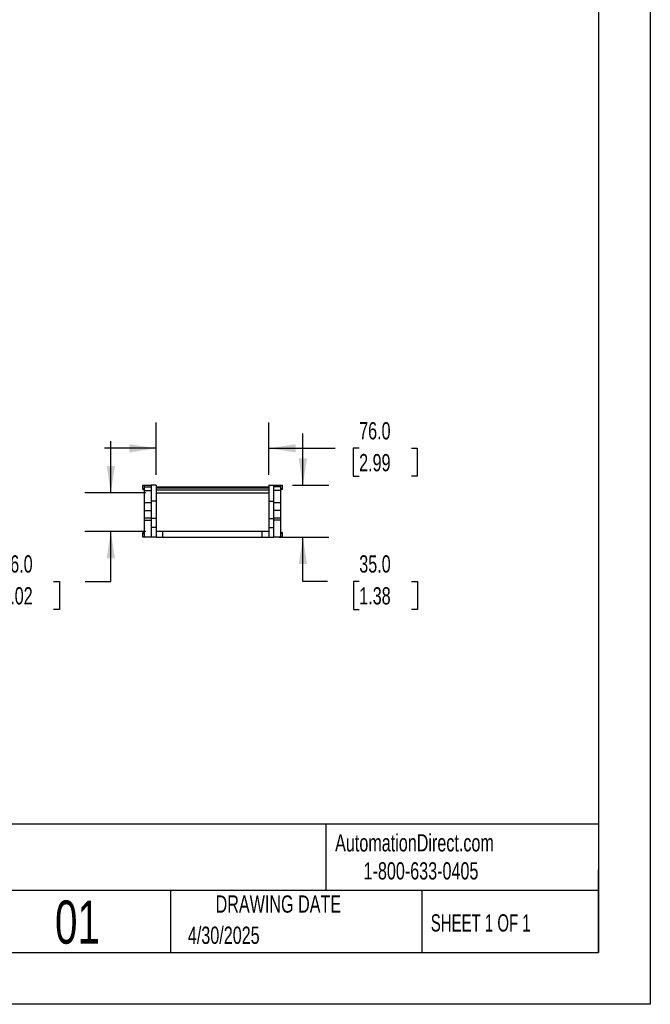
# Model space of a CAD drawing. Header units: millimetres. Extents: x 0 to 1537, y 0 to 1187.
# Tile 3 of 14: x 1111 to 1537, y 0 to 664. Entities that reach past the tile are written whole.
import ezdxf

# ---------------------------------------------------------------- set-up
doc = ezdxf.new("R2010")
doc.units = ezdxf.units.MM
doc.header["$LTSCALE"] = 5.5
doc.layers.add('DIMENSIONS', color=140, linetype='Continuous', lineweight=25)
doc.layers.add('TEXT', color=140, linetype='Continuous', lineweight=25)
doc.styles.add('SLDTEXTSTYLE0', font='TXT', dxfattribs={"width": 0.7})
doc.styles.add('SLDTEXTSTYLE1', font='TXT', dxfattribs={"width": 0.65})
doc.dimstyles.new('SLDDIMSTYLE1', dxfattribs={"dimtxt": 11.869043, "dimasz": 18.161, "dimexe": 0, "dimexo": 0.0625, "dimgap": 2.967261, "dimtad": 0, "dimtih": 1, "dimtoh": 1, "dimdec": 1, "dimrnd": 1e-09, "dimzin": 4, "dimdsep": 46, "dimtxsty": 'SLDTEXTSTYLE0', "dimsah": 1, "dimcen": 0.09, "dimadec": 0, "dimazin": 1, "dimtfac": 1, "dimtdec": 1, "dimtmove": 0, "dimatfit": 0, "dimfxl": 0, "dimfrac": 2, "dimtolj": 1, "dimtzin": 12, "dimarcsym": 0})

# ---------------------------------------------------------------- blocks, each defined once
blk = doc.blocks.new('_D_5')
at = {"layer": 'DIMENSIONS'}
for p, q in [((1203.01, 357.32), (1203.01, 392.67)), ((1279.01, 357.32), (1279.01, 392.67)), ((1203.01, 375.21), (1168.09, 375.21)), ((1279.01, 375.21), (1323.96, 375.21)), ((1340.04, 375.21), (1336.06, 375.21)), ((1336.06, 375.21), (1336.06, 356.35)), ((1375.31, 375.21), (1379.3, 375.21)), ((1379.3, 375.21), (1379.3, 356.35)), ((1336.06, 356.35), (1340.04, 356.35)), ((1379.3, 356.35), (1375.31, 356.35))]:
    blk.add_line(p, q, dxfattribs=at)
for points in [[(1203.01, 375.21), (1184.85, 378), (1184.85, 372.41)], [(1279.01, 375.21), (1297.17, 372.41), (1297.17, 378)]]:
    blk.add_solid(points, dxfattribs=at)
at = {"layer": 'DIMENSIONS', "char_height": 11.642, "attachment_point": 1, "style": 'SLDTEXTSTYLE0'}
for s, insert in [('76.0', (1340.04, 392.87)), ('2.99', (1340.04, 371.35))]:
    blk.add_mtext(s, dxfattribs=dict(at, insert=insert))
blk = doc.blocks.new('_D_6')
at = {"layer": 'DIMENSIONS'}
for p, q in [((1172.31, 345.13), (1172.31, 380.06)), ((1196.03, 345.13), (1154.85, 345.13)), ((1196.03, 319.13), (1154.85, 319.13)), ((1172.31, 285.34), (1172.31, 319.13)), ((1098.32, 285.34), (1094.33, 285.34)), ((1094.33, 285.34), (1094.33, 266.48)), ((1133.58, 285.34), (1137.57, 285.34)), ((1137.57, 285.34), (1137.57, 266.48)), ((1154.98, 285.34), (1172.31, 285.34)), ((1094.33, 266.48), (1098.32, 266.48)), ((1137.57, 266.48), (1133.58, 266.48))]:
    blk.add_line(p, q, dxfattribs=at)
for points in [[(1172.31, 345.13), (1175.11, 363.3), (1169.52, 363.3)], [(1172.31, 319.13), (1169.52, 300.97), (1175.11, 300.97)]]:
    blk.add_solid(points, dxfattribs=at)
at = {"layer": 'DIMENSIONS', "char_height": 11.642, "attachment_point": 1, "style": 'SLDTEXTSTYLE0'}
for s, insert in [('26.0', (1098.32, 303.01)), ('1.02', (1098.32, 281.49))]:
    blk.add_mtext(s, dxfattribs=dict(at, insert=insert))
blk = doc.blocks.new('_D_7')
at = {"layer": 'DIMENSIONS'}
for p, q in [((1302.07, 350.33), (1302.07, 385.26)), ((1295, 350.33), (1319.53, 350.33)), ((1286, 315.33), (1319.53, 315.33)), ((1302.07, 285.34), (1302.07, 315.33)), ((1318.73, 285.34), (1302.07, 285.34)), ((1340.13, 285.34), (1336.14, 285.34)), ((1336.14, 285.34), (1336.14, 266.48)), ((1375.4, 285.34), (1379.38, 285.34)), ((1379.38, 285.34), (1379.38, 266.48)), ((1336.14, 266.48), (1340.13, 266.48)), ((1379.38, 266.48), (1375.4, 266.48))]:
    blk.add_line(p, q, dxfattribs=at)
for points in [[(1302.07, 350.33), (1304.86, 368.5), (1299.27, 368.5)], [(1302.07, 315.33), (1299.27, 297.17), (1304.86, 297.17)]]:
    blk.add_solid(points, dxfattribs=at)
at = {"layer": 'DIMENSIONS', "char_height": 11.642, "attachment_point": 1, "style": 'SLDTEXTSTYLE0'}
for s, insert in [('35.0', (1340.13, 303.01)), ('1.38', (1340.13, 281.49))]:
    blk.add_mtext(s, dxfattribs=dict(at, insert=insert))

msp = doc.modelspace()

# ---------------------------------------------------------------- linework, layer by layer
at = {"color": 7, "linetype": 'Continuous'}
for p, q in [((1536.71, 1187.46), (1536.71, 0.01)), ((1536.71, 0.01), (0.01, 0.01))]:
    msp.add_line(p, q, dxfattribs=at)
for p, q in [((1194.01, 347.83), (1194.01, 350.33)), ((1194.01, 350.33), (1195.01, 350.33)), ((1194.01, 347.33), (1194.01, 347.83)), ((1194.01, 347.83), (1195.01, 347.83)), ((1194.01, 347.33), (1195.01, 347.33)), ((1195.01, 349.33), (1195.01, 350.33)), ((1195.01, 350.33), (1199.51, 350.33)), ((1195.01, 346.75), (1195.01, 349.33)), ((1195.01, 349.33), (1199.51, 349.33)), ((1195.01, 346.75), (1199.51, 346.75)), ((1195.01, 338.33), (1195.01, 346.75)), ((1203.01, 350.33), (1199.51, 350.33)), ((1199.51, 350.33), (1199.51, 339.5)), ((1203.01, 350.33), (1203.01, 339.5)), ((1203.01, 349.13), (1279.01, 349.13)), ((1203.01, 348.63), (1279.01, 348.63)), ((1203.01, 347.13), (1279.01, 347.13)), ((1279.01, 350.33), (1282.51, 350.33)), ((1279.01, 350.33), (1279.01, 339.5)), ((1282.51, 339.5), (1282.51, 350.33)), ((1282.51, 350.33), (1287.01, 350.33)), ((1287.01, 349.33), (1282.51, 349.33)), ((1287.01, 346.75), (1282.51, 346.75)), ((1287.01, 350.33), (1287.01, 349.33)), ((1287.01, 350.33), (1288.01, 350.33)), ((1287.01, 349.33), (1287.01, 346.75)), ((1288.01, 347.83), (1287.01, 347.83)), ((1288.01, 347.33), (1287.01, 347.33)), ((1287.01, 346.75), (1287.01, 338.33)), ((1288.01, 350.33), (1288.01, 347.83)), ((1288.01, 347.83), (1288.01, 347.33)), ((1203.01, 339.5), (1199.51, 339.5)), ((1199.51, 339.5), (1199.51, 327.77)), ((1203.01, 345.13), (1279.01, 345.13)), ((1203.01, 339.5), (1203.01, 327.77)), ((1279.01, 339.5), (1279.01, 327.77)), ((1279.01, 339.5), (1282.51, 339.5)), ((1282.51, 327.77), (1282.51, 339.5)), ((1199.51, 338.33), (1195.01, 338.33)), ((1195.01, 333.33), (1195.01, 338.33)), ((1195.01, 333.33), (1199.51, 333.33)), ((1195.01, 328.33), (1195.01, 333.33)), ((1287.01, 338.33), (1282.51, 338.33)), ((1287.01, 333.33), (1282.51, 333.33)), ((1287.01, 338.33), (1287.01, 333.33)), ((1287.01, 333.33), (1287.01, 328.33)), ((1195.01, 328.33), (1199.51, 328.33)), ((1195.01, 326.73), (1195.01, 328.33)), ((1195.01, 326.73), (1199.51, 326.73)), ((1195.01, 315.33), (1195.01, 326.73)), ((1203.01, 327.77), (1199.51, 327.77)), ((1199.51, 327.77), (1199.51, 321.83)), ((1203.01, 327.77), (1203.01, 321.83)), ((1279.01, 327.77), (1282.51, 327.77)), ((1279.01, 327.77), (1279.01, 321.83)), ((1282.51, 328.33), (1287.01, 328.33)), ((1282.51, 321.83), (1282.51, 327.77)), ((1287.01, 326.73), (1282.51, 326.73)), ((1287.01, 328.33), (1287.01, 326.73)), ((1287.01, 326.73), (1287.01, 315.33)), ((1203.01, 321.83), (1199.51, 321.83)), ((1199.51, 321.83), (1199.51, 315.33)), ((1203.01, 321.83), (1203.01, 315.33)), ((1207.51, 319.13), (1203.01, 319.13)), ((1207.51, 315.33), (1207.51, 319.13)), ((1274.51, 319.13), (1207.51, 319.13)), ((1274.51, 315.33), (1274.51, 319.13)), ((1279.01, 319.13), (1274.51, 319.13)), ((1279.01, 321.83), (1282.51, 321.83)), ((1279.01, 321.83), (1279.01, 315.33)), ((1282.51, 315.33), (1282.51, 321.83)), ((1194.01, 317.83), (1194.01, 318.33)), ((1194.01, 318.33), (1195.01, 318.33)), ((1194.01, 317.83), (1195.01, 317.83)), ((1194.01, 315.33), (1194.01, 317.83)), ((1195.01, 315.33), (1194.01, 315.33)), ((1199.51, 315.33), (1195.01, 315.33)), ((1203.01, 315.33), (1199.51, 315.33)), ((1203.01, 315.33), (1207.51, 315.33)), ((1207.51, 315.33), (1274.51, 315.33)), ((1274.51, 315.33), (1279.01, 315.33)), ((1279.01, 315.33), (1282.51, 315.33)), ((1287.01, 315.33), (1282.51, 315.33)), ((1288.01, 318.33), (1287.01, 318.33)), ((1288.01, 317.83), (1287.01, 317.83)), ((1288.01, 315.33), (1287.01, 315.33)), ((1288.01, 318.33), (1288.01, 317.83)), ((1288.01, 317.83), (1288.01, 315.33))]:
    msp.add_line(p, q)
at = {"layer": 'TEXT'}
for p, q in [((1501.77, 1152.53), (1501.77, 34.92)), ((1501.77, 121.69), (34.92, 121.69)), ((1317.66, 121.69), (1317.66, 76.83)), ((1501.77, 34.92), (1501.77, 90.81)), ((1501.77, 76.83), (34.92, 76.83)), ((1212.56, 76.83), (1212.56, 34.92)), ((1382.42, 76.83), (1382.42, 34.92)), ((34.92, 34.92), (1501.77, 34.92))]:
    msp.add_line(p, q, dxfattribs=at)

# ---------------------------------------------------------------- texts
at = {"color": 179, "linetype": 'Continuous', "lineweight": 18, "char_height": 11.6417, "attachment_point": 1, "style": 'SLDTEXTSTYLE0'}
for s, insert in [('AutomationDirect.com', (1323.82, 114.82)), ('1-800-633-0405', (1343.05, 95.9))]:
    msp.add_mtext(s, dxfattribs=dict(at, insert=insert))
at = {"layer": 'TEXT'}
for s, insert, char_height, attachment_point, style in [('DRAWING DATE', (1285.49, 73.5), 11.6417, 2, 'SLDTEXTSTYLE0'), ('01', (1134.64, 70.04), 29.104, 1, 'SLDTEXTSTYLE0'), ('SHEET 1 OF 1', (1388.43, 60.78), 11.6417, 1, 'SLDTEXTSTYLE1'), ('4/30/2025', (1224.37, 52.45), 11.642, 1, 'SLDTEXTSTYLE0')]:
    msp.add_mtext(s, dxfattribs=dict(at, insert=insert, char_height=char_height, attachment_point=attachment_point, style=style))

# ---------------------------------------------------------------- dimensions: what is measured, and where the dimension line sits
at = {"layer": 'DIMENSIONS'}
dim = msp.add_linear_dim(base=(1279.01, 375.21), p1=(1203.01, 350.33), p2=(1279.01, 350.33), dimstyle='SLDDIMSTYLE1', dxfattribs=at)
dim.commit()
dim.dimension.update_dxf_attribs({"geometry": '_D_5', "text_midpoint": (1357.68, 375.21), "dimtype": 160})
for base, p1, p2, picture, middle in [((1172.31, 319.13), (1203.01, 345.13), (1203.01, 319.13), '_D_6', (1172.31, 285.34)), ((1302.07, 315.33), (1288.01, 350.33), (1279.01, 315.33), '_D_7', (1302.07, 285.34))]:
    dim = msp.add_linear_dim(base=base, p1=p1, p2=p2, angle=90, dimstyle='SLDDIMSTYLE1', dxfattribs=at)
    dim.commit()
    dim.dimension.update_dxf_attribs({"geometry": picture, "text_midpoint": middle, "dimtype": 160})

doc.saveas('drawing.dxf')
